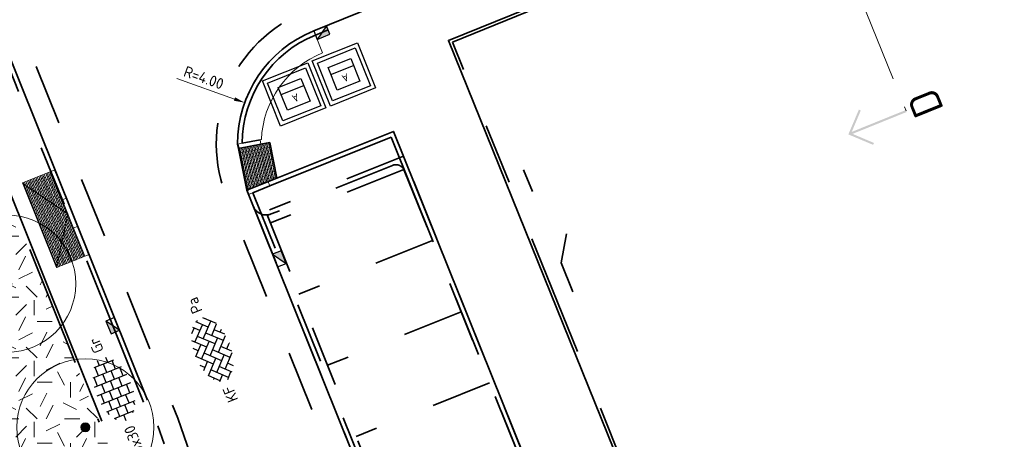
# Model space of a CAD drawing. Header units: metres. Extents: x 126075 to 126745, y 502461 to 502767.
# Tile 54 of 94: x 126483 to 126515, y 502641 to 502655. Entities that reach past the tile are written whole.
import ezdxf
from ezdxf.enums import TextEntityAlignment as Align

# ---------------------------------------------------------------- set-up
doc = ezdxf.new("R2010")
doc.units = ezdxf.units.M
doc.header["$PDSIZE"] = 1
for name, pattern in [('VH-OPSLUITBAND-SO', [10, 4, -2, 2, -2]), ('VH-OPSLUITBAND_VARIANT01-SO', [14, 8, -2, 2, -2]), ('VH-TROTTOIRBAND-SO', [15, 5, -2, 2, -2, 2, -2]), ('ZZ-CENTER-SO', [8, 5, -1, 1, -1]), ('ZZ-HIDDEN-SO', [4, 2, -2])]:
    doc.linetypes.add(name, pattern=pattern)
doc.layers.get('0').update_dxf_attribs({"linetype": 'CONTINUOUS'})
doc.layers.get('DEFPOINTS').update_dxf_attribs({"linetype": 'CONTINUOUS'})
for name, color, linetype, lineweight in [('B-WE-GR-BOOM-S', 90, 'CONTINUOUS', 18), ('N-WE-GR-GRAS-A-200', 62, 'CONTINUOUS', 18), ('N-WE-IE-MEUBILAIR_WEGMEUBILAIR_CONTAINER-S', 7, 'CONTINUOUS', 25), ('N-WE-RI-HWA_KOLK-S-200', 154, 'CONTINUOUS', 25), ('N-WE-VH-KANTOPSLUITING_OPSLUITBAND_100X200-G', 150, 'VH-OPSLUITBAND-SO', 35), ('N-WE-VH-KANTOPSLUITING_OPSLUITBAND_150X250-G', 150, 'VH-OPSLUITBAND_VARIANT01-SO', 35), ('N-WE-VH-KANTOPSLUITING_TROTTOIRBAND_130X150_250-G', 210, 'VH-TROTTOIRBAND-SO', 35), ('N-WE-VH-KANTOPSLUITING_TROTTOIRBAND_130X150_250_INRITPERRONBAND-S', 210, 'CONTINUOUS', 25), ('N-WE-VH-KANTOPSLUITING_TROTTOIRBAND_130X150_250_INRITVERLOOPBAND-S', 210, 'CONTINUOUS', 25), ('N-WE-VH-KANTOPSLUITING_VOORKANTBAND-G', 50, 'CONTINUOUS', 35), ('N-WE-VH-KANTVERHARDING_STREKLAAG-G', 60, 'CONTINUOUS', 18), ('N-WE-VH-MATERIAALGRENS-G', 7, 'ZZ-HIDDEN-SO', 35), ('N-WE-VH-OPENVERHARDING_BETONSTRAATSTEEN_KEIFORMAAT_KEPERVERBAND-S-200', 252, 'CONTINUOUS', 25), ('N-WE-VH-OPENVERHARDING_BETONSTRAATSTEEN_WAALFORMAAT-A', 252, 'CONTINUOUS', 18), ('N-WE-VH-OPENVERHARDING_TEGEL_300X300_DUN_HALFSTEENS-S-200', 252, 'CONTINUOUS', 25), ('N01-WE-OG-WEG_PARKEERPLAATS_INDELING-G', 7, 'CONTINUOUS', 25), ('N01-WE-VH-MATERIAALGRENS-G', 7, 'ZZ-HIDDEN-SO', 35), ('X-XX-AL-AANPIJLING-G', 7, 'CONTINUOUS', 18), ('X-XX-AL-M', 7, 'CONTINUOUS', 18), ('X-XX-AL-VERWIJZING-S-200', 7, 'CONTINUOUS', 18), ('X-XX-AL-VERWIJZING_DOORSNEDE-G', 7, 'ZZ-CENTER-SO', 18)]:
    doc.layers.add(name, color=color, linetype=linetype, lineweight=lineweight)
doc.styles.add('NLCS-ISO', font='NLCS-ISO.ttf')
doc.styles.add('NLCS-ISO-M200-T18', font='NLCS-ISO.ttf', dxfattribs={"height": 0.36})
doc.dimstyles.new('NLCS-M200-T18-PIJL_L2_H1', dxfattribs={"dimscale": 0.2, "dimtxt": 2.5, "dimasz": 1.8, "dimexe": 2, "dimexo": 2, "dimgap": 0.7, "dimtad": 1, "dimzin": 0, "dimdsep": 46, "dimtxsty": 'NLCS-ISO-M200-T18', "dimcen": 0, "dimdle": 2, "dimclrd": 256, "dimclre": 256, "dimclrt": 10, "dimadec": 1, "dimazin": 0, "dimtfac": 1, "dimtdec": 3, "dimtofl": 0, "dimtmove": 0, "dimatfit": 3, "dimfxl": 2, "dimfxlon": 1, "dimtfillclr": 256, "dimtolj": 1, "dimtzin": 0, "dimlwd": -1, "dimlwe": -1, "dimarcsym": 0})

# ---------------------------------------------------------------- blocks, each defined once
blk = doc.blocks.new('SVH-TROTTOIRBAND INRITVERLOOPBAND_130 150X250_RECHTS_L1000_VB-MM')
at = {"linetype": 'Continuous', "lineweight": 0}
blk.add_line((0, 20), (-1000, 0), dxfattribs=at)
blk.add_lwpolyline([(0, 0), (-1000, 0), (-1000, 150), (0, 150)], close=True, dxfattribs=at)
blk = doc.blocks.new('SVH-TROTTOIRBAND INRITVERLOOPBAND_130 150X250_MIDDEN_L1000_VB-MM')
at = {"linetype": 'Continuous', "lineweight": 0}
blk.add_lwpolyline([(0, 0), (1000, 0), (1000, 150), (0, 150)], close=True, dxfattribs=at)
blk = doc.blocks.new('SVH-TROTTOIRBAND INRITVERLOOPBAND_130 150X250_LINKS_L1000_VB-MM')
at = {"linetype": 'Continuous', "lineweight": 0}
blk.add_line((0, 20), (1000, 0), dxfattribs=at)
blk.add_lwpolyline([(0, 0), (1000, 0), (1000, 150), (0, 150)], close=True, dxfattribs=at)
blk = doc.blocks.new('SVH-TROTTOIRBAND INRITPERRONBAND_130 150X250_RECHTS_L750_VB-MM')
at = {"linetype": 'Continuous', "lineweight": 0}
blk.add_line((0, 20), (-100, 20), dxfattribs=at)
blk.add_lwpolyline([(-150, 0), (-150, 750), (0, 750), (0, 0)], close=True, dxfattribs=at)
blk.add_arc((-100, 70), 50, 180, 270, dxfattribs=at)
blk = doc.blocks.new('SVH-TROTTOIRBAND INRITPERRONBAND_130 150X250_LINKS_L750_VB-MM')
at = {"linetype": 'Continuous', "lineweight": 0}
blk.add_line((0, 20), (100, 20), dxfattribs=at)
blk.add_lwpolyline([(150, 0), (150, 750), (0, 750), (0, 0)], close=True, dxfattribs=at)
blk.add_arc((100, 70), 50, 270, 0, dxfattribs=at)
blk = doc.blocks.new('SVH-BSS_KEIFORMAAT_KEPER-SO')
for p, q in [((-5.2, 0.74), (-3.76, 2.18)), ((-4.61, 1.64), (-4.45, 1.48)), ((-3.7, 2.21), (-1.48, 0)), ((-2.62, 2.62), (-1.48, 1.48)), ((-2.23, 0.74), (0.01, 2.97)), ((-2.23, 2.23), (-1.61, 2.85)), ((-0.74, 2.23), (1.48, 0)), ((-0.01, 2.97), (1.48, 1.48)), ((0.74, 2.23), (1.39, 2.88)), ((0.74, 0.74), (2.62, 2.62)), ((2.23, 2.23), (4.45, 0)), ((3.71, 0.74), (4.61, 1.64)), ((3.76, 2.18), (4.45, 1.48)), ((3.76, 2.18), (4.45, 1.48)), ((-5.3, 0.84), (-4.45, 0)), ((-5.2, -0.74), (-2.97, 1.48)), ((-4.61, -1.64), (-2.97, 0)), ((-3.71, 0.74), (-1.48, -1.48)), ((-2.23, -0.74), (0, 1.48)), ((-2.23, -2.23), (0, 0)), ((-0.74, 0.74), (1.48, -1.48)), ((0.74, -0.74), (2.97, 1.48)), ((0.74, -2.23), (2.97, 0)), ((2.23, 0.74), (4.45, -1.48)), ((3.71, -0.74), (5.3, 0.84)), ((5.2, 0.74), (5.45, 0.49)), ((-5.45, -0.49), (-4.45, -1.48)), ((-3.71, -0.74), (-1.61, -2.85)), ((-3.7, -2.21), (-2.97, -1.48)), ((-1.39, -2.88), (0, -1.48)), ((-0.74, -0.74), (1.39, -2.88)), ((1.61, -2.85), (2.97, -1.48)), ((2.23, -0.74), (3.7, -2.21)), ((3.76, -2.18), (5.45, -0.49)), ((5.2, -0.74), (5.3, -0.84)), ((-0.74, -2.23), (0.01, -2.97)), ((-0.01, -2.97), (0, -2.97)), ((2.23, -2.23), (2.62, -2.62))]:
    blk.add_line(p, q)
at = {"style": 'NLCS-ISO'}
blk.add_attdef('FORMAAT', text='', height=1.8, dxfattribs=at).set_placement((-6.53, 0), align=Align.MIDDLE_RIGHT)
blk.add_attdef('KLEUR', text='', height=1.8, dxfattribs=at).set_placement((6.53, 0), align=Align.MIDDLE_LEFT)
at = {"style": 'NLCS-ISO', "flags": 1}
blk.add_attdef('FUNCTIE', text='', height=1.8, dxfattribs=at).set_placement((0, -3.98), align=Align.TOP_CENTER)
blk = doc.blocks.new('SVH-TEGEL_300X300_DUN_HALFST-SO')
for p, q in [((-4.5, -1.73), (-4.5, 1.73)), ((-3.61, 2.25), (-3, 2.25)), ((-3, -2.5), (-3, 2.5)), ((-1.5, -2.86), (-1.5, 2.86)), ((-1.5, 2.25), (0, 2.25)), ((0, -2.98), (0, 2.98)), ((1.5, -2.86), (1.5, 2.86)), ((1.5, 2.25), (3, 2.25)), ((3, -2.5), (3, 2.5)), ((4.5, -1.73), (4.5, 1.73)), ((-5.53, 0), (-4.5, 0)), ((-4.77, 1.5), (-4.5, 1.5)), ((-4.5, 0.75), (-3, 0.75)), ((-3, 1.5), (-1.5, 1.5)), ((-3, 0), (-1.5, 0)), ((-1.5, 0.75), (0, 0.75)), ((0, 1.5), (1.5, 1.5)), ((0, 0), (1.5, 0)), ((1.5, 0.75), (3, 0.75)), ((3, 1.5), (4.5, 1.5)), ((3, 0), (4.5, 0)), ((4.5, 0.75), (5.35, 0.75)), ((-4.77, -1.5), (-4.5, -1.5)), ((-4.5, -0.75), (-3, -0.75)), ((-3, -1.5), (-1.5, -1.5)), ((-1.5, -0.75), (0, -0.75)), ((0, -1.5), (1.5, -1.5)), ((1.5, -0.75), (3, -0.75)), ((3, -1.5), (4.5, -1.5)), ((4.5, -0.75), (5.35, -0.75)), ((-3.61, -2.25), (-3, -2.25)), ((-1.5, -2.25), (0, -2.25)), ((1.5, -2.25), (3, -2.25))]:
    blk.add_line(p, q)
at = {"style": 'NLCS-ISO'}
blk.add_attdef('FORMAAT', text='', height=1.8, dxfattribs=at).set_placement((-6.53, 0), align=Align.MIDDLE_RIGHT)
blk.add_attdef('KLEUR', text='', height=1.8, dxfattribs=at).set_placement((6.53, 0), align=Align.MIDDLE_LEFT)
at = {"style": 'NLCS-ISO', "flags": 1}
blk.add_attdef('FUNCTIE', text='', height=1.8, dxfattribs=at).set_placement((0, -3.98), align=Align.TOP_CENTER)
blk = doc.blocks.new('B-SGR-BOOM_2E GROOTTE')
h = blk.add_hatch(color=256)
edge = h.paths.add_edge_path()
edge.add_arc((-0.002, 0.003), 0.15, 0, 360)
for radius in [2.25, 0.15]:
    blk.add_circle((-0.002, 0.003), radius)
blk = doc.blocks.new('reservering 3')
at = {"layer": 'N-WE-VH-MATERIAALGRENS-G'}
blk.add_lwpolyline([(-0.055, -11.505, -0.414214), (0.398, -11.057), (4.687, -11.077, 0.414214), (4.989, -10.779), (5.036, -0.774, 0.414214), (4.738, -0.472), (0.448, -0.452, -0.414214), (0, 0)], format="xyb", dxfattribs=at)
for points in [[(0, 0), (-0.055, -11.505)], [(0.397, -11.207), (5.137, -11.23), (5.189, -0.325), (0.449, -0.302)], [(0.313, -0.431), (0.262, -11.077)], [(5.034, -0.736), (0.312, -0.714)], [(5.025, -3.256), (0.3, -3.234)], [(5.013, -5.776), (0.288, -5.754)], [(5.001, -8.296), (0.276, -8.274)], [(4.986, -10.816), (0.264, -10.794)]]:
    blk.add_lwpolyline(points, dxfattribs=at)
blk = doc.blocks.new('SIE-WEG_CONTAINER_AFVAL')
at = {"flags": 128}
for points in [[(-0.8, -0.8), (-0.8, 0.8), (0.8, 0.8), (0.8, -0.8)], [(0.67, 0.67), (0.67, -0.67), (-0.67, -0.67), (-0.67, 0.67)], [(-0.4, 0.4), (0.4, 0.4), (0.4, -0.4), (-0.4, -0.4)]]:
    blk.add_lwpolyline(points, close=True, dxfattribs=at)
blk.add_lwpolyline([(0.4, -0.15), (-0.4, -0.15)], dxfattribs=at)
at = {"style": 'NLCS-ISO'}
blk.add_text('A', height=0.25, dxfattribs=at).set_placement((0, 0.125), align=Align.MIDDLE_CENTER)
blk = doc.blocks.new('*D308')
at = {"layer": 'DEFPOINTS', "color": 0, "transparency": 16777216}
for p in [(126489.923, 502652.389), (126493.689, 502651.041)]:
    blk.add_point(p, dxfattribs=at)
at = {"layer": 'X-XX-AL-M', "transparency": 16777216}
blk.add_line((126487.693, 502653.186), (126489.584, 502652.51), dxfattribs=at)
blk.add_solid([(126489.604, 502652.566), (126489.564, 502652.454), (126489.923, 502652.389)], dxfattribs=at)
at = {"layer": 'X-XX-AL-M', "color": 10, "transparency": 16777216, "insert": (126488.577, 502653.21), "char_height": 0.36, "attachment_point": 5, "rotation": 340.3133, "style": 'NLCS-ISO-M200-T18'}
blk.add_mtext('\\A1;R=4.00', dxfattribs=at)
blk = doc.blocks.new('SRI-KOLK_TROTTOIR-SO')
blk.add_hatch(color=256).paths.add_polyline_path([(1.125, 1.5), (-1.125, 1.5), (-1.125, 0)])
blk.add_line((-1.125, 0), (1.125, 1.5))
at = {"flags": 128}
blk.add_lwpolyline([(-1.125, 0), (1.125, 0), (1.125, 1.5), (-1.125, 1.5)], close=True, dxfattribs=at)
blk = doc.blocks.new('SAL-VERWIJZING_AANZICHT_BOVEN-SO')
h = blk.add_hatch(color=256)
h.dxf.hatch_style = 1
h.paths.add_polyline_path([(0, 10.25), (-3.12, 7.12), (-2.88, 6.88), (-0.18, 9.58), (-0.18, 0), (0.17, 0), (0.17, 9.58), (2.88, 6.88), (3.12, 7.12)])
at = {"lineweight": 50, "style": 'NLCS-ISO'}
blk.add_attdef('...', text='', height=5, dxfattribs=at).set_placement((-0.02, -0.9), align=Align.TOP_CENTER)

msp = doc.modelspace()

# ---------------------------------------------------------------- hatches: boundary and pattern name
at = {"layer": 'N-WE-GR-GRAS-A-200', "transparency": 33554559}
h = msp.add_hatch(dxfattribs=at)
h.set_pattern_fill('AGR-GRAS_02-SO', color=256, scale=0.2, pattern_type=2)
h.set_pattern_definition([(0, (0, 0), (2, 2), [0.5, -1.5]), (0, (1.1, 1.2), (2, 2), [0.5, -1.5]), (90, (0.2, 0.7), (-2, 2), [0.5, -1.5]), (90, (1, 1.4), (-2, 2), [0.5, -1.5]), (45, (0.4, 1.4), (0, 2), [0.5, -2.328427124]), (135, (1.1, 0), (-2, 0), [0.5, -2.328427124]), (26.5650512, (0.5, 0.6), (2, 8e-10), [0.5, -3.972135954]), (26.5650512, (1.4, 1.6), (2, 8e-10), [0.5, -3.972135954]), (63.43494882, (1.4, 0), (1e-10, 2), [0.5, -3.972135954]), (63.43494882, (0.5, 0.9), (1e-10, 2), [0.5, -3.972135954]), (63.43494882, (1.2, 0.4), (1e-10, 2), [0.5, -3.972135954]), (116.5650512, (0, 1.1), (-8e-10, 2), [0.5, -3.972135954]), (153.43494882, (0.4, 0.3), (-2, 1e-10), [0.5, -3.972135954])])
edge = h.paths.add_edge_path()
edge.add_line((126481.091, 502651.966), (126466.183, 502645.984))
edge.add_line((126466.183, 502645.984), (126470.841, 502634.06))
edge.add_line((126470.841, 502634.06), (126484.699, 502639.624))
edge.add_arc((126484.234, 502640.784), 1.25, 291.8739, 381.8739)
edge.add_line((126485.394, 502641.249), (126481.091, 502651.966))
h.paths.add_polyline_path([(126475.235, 502638.086), (126482.195, 502640.881), (126482.973, 502638.943), (126476.017, 502636.138)], flags=16)
at = {"layer": 'N-WE-VH-OPENVERHARDING_BETONSTRAATSTEEN_WAALFORMAAT-A'}
h = msp.add_hatch(dxfattribs=at)
h.set_pattern_fill('AVH-BSS_WAALFORMAAT_HALFST', color=256, angle=11.0395, pattern_type=2)
h.set_pattern_definition([(101.0395, (126489.689013, 502651.024987), (-0.0490748, -0.0095743), []), (11.0395, (126489.68901, 502651.02499), (0.0299263, 0.107724), [0.05, -0.05])])
h.paths.add_polyline_path([(126490.976, 502649.906), (126490.748, 502651.079), (126489.718, 502650.878), (126489.993, 502649.511)])
at = {"layer": 'N-WE-VH-OPENVERHARDING_BETONSTRAATSTEEN_WAALFORMAAT-A', "transparency": 33554559}
h = msp.add_hatch(dxfattribs=at)
h.set_pattern_fill('AVH-BSS_WAALFORMAAT_HALFST', color=256, pattern_type=2)
h.set_pattern_definition([(111.8131, (126553.07872, 502551.82295), (-0.046420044, -0.018579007), []), (21.8131, (126553.07872, 502551.82295), (0.00926203, 0.111419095), [0.05, -0.05])])
h.paths.add_polyline_path([(126483.554, 502650.127), (126482.626, 502649.754), (126483.744, 502646.97), (126484.672, 502647.342)])

# ---------------------------------------------------------------- linework, layer by layer
at = {"layer": 'N-WE-VH-KANTOPSLUITING_OPSLUITBAND_100X200-G', "flags": 128}
for points in [[(126471.681, 502675.406), (126485.138, 502641.89)], [(126504.6, 502634.938), (126496.744, 502654.382), (126523.023, 502665.019), (126524.962, 502660.202), (126549.288, 502669.993), (126551.268, 502670.79), (126575.579, 502610.627), (126571.414, 502608.955)]]:
    msp.add_lwpolyline(points, dxfattribs=at)
at = {"layer": 'N-WE-VH-KANTOPSLUITING_OPSLUITBAND_150X250-G', "flags": 128}
msp.add_lwpolyline([(126490.744, 502649.653), (126494.736, 502651.254), (126501.054, 502635.518), (126497.065, 502633.908)], dxfattribs=at)
at = {"layer": 'N-WE-VH-KANTOPSLUITING_TROTTOIRBAND_130X150_250-G'}
msp.add_lwpolyline([(126486.594, 502642.553), (126473.166, 502676.002), (126485.61, 502681.04), (126487.37, 502676.693, 0.414214), (126487.826, 502676.5), (126492.653, 502678.454, 0.414214), (126492.846, 502678.91), (126491.086, 502683.257), (126503.53, 502688.295), (126505.29, 502683.948, 0.414214), (126505.746, 502683.755), (126510.359, 502685.622, 0.414214), (126510.552, 502686.078), (126508.792, 502690.425), (126521.236, 502695.463), (126522.996, 502691.116, 0.414214), (126523.452, 502690.923), (126528.457, 502692.95, 0.414214), (126528.65, 502693.405), (126526.89, 502697.753), (126541.67, 502703.736), (126543.449, 502699.343)], format="xyb", dxfattribs=at)
at = {"layer": 'N-WE-VH-KANTOPSLUITING_TROTTOIRBAND_130X150_250-G', "flags": 128}
msp.add_lwpolyline([(126489.839, 502651.054, -0.304611), (126492.244, 502654.61), (126544.036, 502675.573, -0.198703), (126547.744, 502675.534), (126550.282, 502674.453), (126550.047, 502673.901)], format="xyb", dxfattribs=at)
at = {"layer": 'N-WE-VH-KANTOPSLUITING_TROTTOIRBAND_130X150_250-G'}
for points in [[(126490.425, 502651.169), (126489.836, 502651.054)], [(126490.744, 502649.653), (126490.187, 502649.429)]]:
    msp.add_lwpolyline(points, dxfattribs=at)
at = {"layer": 'N-WE-VH-KANTOPSLUITING_TROTTOIRBAND_130X150_250-G', "flags": 128}
msp.add_lwpolyline([(126496.509, 502633.683), (126494.631, 502638.36), (126490.187, 502649.429)], dxfattribs=at)
at = {"layer": 'N-WE-VH-KANTOPSLUITING_VOORKANTBAND-G'}
msp.add_lwpolyline([(126520.875, 502695.156), (126509.265, 502690.455, 0.414214), (126509.1, 502690.065), (126510.691, 502686.135, -0.414214), (126510.415, 502685.483), (126505.802, 502683.616, -0.414214), (126505.151, 502683.892), (126503.56, 502687.822, 0.414214), (126503.169, 502687.987), (126491.559, 502683.287, 0.414214), (126491.394, 502682.896), (126492.985, 502678.966, -0.414214), (126492.709, 502678.315), (126487.882, 502676.361, -0.414214), (126487.231, 502676.637), (126485.64, 502680.567, 0.414214), (126485.249, 502680.732), (126473.639, 502676.032, 0.414214), (126473.474, 502675.641), (126486.73, 502642.614)], format="xyb", dxfattribs=at)
at = {"layer": 'N-WE-VH-KANTOPSLUITING_VOORKANTBAND-G', "flags": 128}
msp.add_lwpolyline([(126489.689, 502651.025, -0.306646), (126492.188, 502654.749), (126543.98, 502675.712, -0.198703), (126547.803, 502675.672), (126550.341, 502674.591)], format="xyb", dxfattribs=at)
at = {"layer": 'N-WE-VH-KANTOPSLUITING_VOORKANTBAND-G'}
for points in [[(126471.774, 502675.443), (126485.231, 502641.926)], [(126504.564, 502634.761), (126496.614, 502654.437), (126523.078, 502665.149), (126525.017, 502660.332), (126551.323, 502670.92), (126575.71, 502610.572), (126571.451, 502608.862)], [(126489.993, 502649.511), (126494.807, 502651.444), (126501.249, 502635.435), (126497.122, 502633.769)]]:
    msp.add_lwpolyline(points, dxfattribs=at)
at = {"layer": 'N-WE-VH-KANTOPSLUITING_VOORKANTBAND-G', "flags": 128}
for points in [[(126489.689, 502651.025), (126489.718, 502650.878), (126490.454, 502651.021)], [(126494.492, 502638.304), (126489.992, 502649.513)]]:
    msp.add_lwpolyline(points, dxfattribs=at)
at = {"layer": 'N-WE-VH-KANTOPSLUITING_VOORKANTBAND-G'}
msp.add_arc((126493.689, 502651.041), 4, 201.8464, 201.8739, dxfattribs=at)
at = {"layer": 'N-WE-VH-KANTVERHARDING_STREKLAAG-G', "flags": 128}
msp.add_lwpolyline([(126489.836, 502651.054, -0.303937), (126492.244, 502654.61), (126492.481, 502654.026, 0.293246), (126490.469, 502651.177)], format="xyb", close=True, dxfattribs=at)
at = {"layer": 'N-WE-VH-MATERIAALGRENS-G', "flags": 128}
for points in [[(126544.156, 502698.388), (126476.13, 502670.848), (126487.721, 502642.021), (126490.652, 502633.645), (126508.592, 502588.958)], [(126489.718, 502650.878), (126489.992, 502649.513)], [(126490.976, 502649.906), (126490.748, 502651.079), (126490.454, 502651.021)], [(126500.702, 502646.171), (126500.315, 502647.129), (126500.564, 502648.495), (126499.467, 502649.227), (126499.08, 502650.185)]]:
    msp.add_lwpolyline(points, dxfattribs=at)
msp.add_lwpolyline([(126550.615, 502675.235), (126548.432, 502676.164, 0.210912), (126543.722, 502676.368), (126491.925, 502655.398, 0.419272), (126489.363, 502649.2), (126512.849, 502590.702)], format="xyb", dxfattribs=at)
at = {"layer": 'N01-WE-VH-MATERIAALGRENS-G', "flags": 128}
msp.add_lwpolyline([(126489.922, 502633.626), (126487.065, 502641.774)], dxfattribs=at)
at = {"layer": 'X-XX-AL-AANPIJLING-G', "flags": 128}
for points in [[(126483.554, 502650.127), (126482.626, 502649.754), (126483.744, 502646.97), (126484.672, 502647.342)], [(126482.633, 502649.735), (126484.113, 502648.734), (126483.744, 502646.97)]]:
    msp.add_lwpolyline(points, dxfattribs=at)
at = {"layer": 'X-XX-AL-VERWIJZING_DOORSNEDE-G', "flags": 128}
msp.add_lwpolyline([(126497.37, 502687.488), (126511.649, 502652.116)], dxfattribs=at)

# ---------------------------------------------------------------- block references
at = {"layer": 'B-WE-GR-BOOM-S', "rotation": 5.229815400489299}
for p in [(126482.124, 502646.438), (126484.691, 502641.719)]:
    msp.add_blockref('B-SGR-BOOM_2E GROOTTE', p, dxfattribs=at)
at = {"layer": 'N-WE-IE-MEUBILAIR_WEGMEUBILAIR_CONTAINER-S', "rotation": 201.873887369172}
for p in [(126493.182, 502653.32), (126491.546, 502652.663)]:
    msp.add_blockref('SIE-WEG_CONTAINER_AFVAL', p, dxfattribs=at)
at = {"layer": 'N-WE-RI-HWA_KOLK-S-200', "xscale": 0.2, "yscale": 0.2, "zscale": 0.2}
for p, rotation in [((126492.396, 502654.833), 202.0359934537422), ((126490.92, 502647.202), 291.8738873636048), ((126485.725, 502645.117), 111.868616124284)]:
    msp.add_blockref('SRI-KOLK_TROTTOIR-SO', p, dxfattribs=dict(at, rotation=rotation))
at = {"layer": 'N-WE-VH-KANTOPSLUITING_TROTTOIRBAND_130X150_250_INRITPERRONBAND-S', "xscale": 0.001, "yscale": 0.001, "zscale": 0.001}
for name, p, rotation in [('SVH-TROTTOIRBAND INRITPERRONBAND_130 150X250_LINKS_L750_VB-MM', (126489.689, 502651.025), 281.0394632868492), ('SVH-TROTTOIRBAND INRITPERRONBAND_130 150X250_RECHTS_L750_VB-MM', (126490.048, 502649.374), 291.8738430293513)]:
    msp.add_blockref(name, p, dxfattribs=dict(at, rotation=rotation))
at = {"layer": 'N-WE-VH-KANTOPSLUITING_TROTTOIRBAND_130X150_250_INRITVERLOOPBAND-S', "xscale": 0.001, "yscale": 0.001, "zscale": 0.001}
for name, p, rotation in [('SVH-TROTTOIRBAND INRITVERLOOPBAND_130 150X250_RECHTS_L1000_VB-MM', (126483.693, 502650.182), 111.8738873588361), ('SVH-TROTTOIRBAND INRITVERLOOPBAND_130 150X250_MIDDEN_L1000_VB-MM', (126483.927, 502649.198), 291.873887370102), ('SVH-TROTTOIRBAND INRITVERLOOPBAND_130 150X250_LINKS_L1000_VB-MM', (126484.811, 502647.398), 111.8738873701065)]:
    msp.add_blockref(name, p, dxfattribs=dict(at, rotation=rotation))
at = {"layer": 'N-WE-VH-OPENVERHARDING_BETONSTRAATSTEEN_KEIFORMAAT_KEPERVERBAND-S-200', "xscale": 0.2, "yscale": 0.2, "zscale": 0.2, "rotation": 111.87}
msp.add_blockref('SVH-BSS_KEIFORMAAT_KEPER-SO', (126488.865, 502644.268), dxfattribs=at).add_auto_attribs({'FORMAAT': 'KF', 'KLEUR': 'Pa'})
at = {"layer": 'N-WE-VH-OPENVERHARDING_TEGEL_300X300_DUN_HALFSTEENS-S-200', "xscale": 0.2, "yscale": 0.2, "zscale": 0.2, "rotation": 111.87}
msp.add_blockref('SVH-TEGEL_300X300_DUN_HALFST-SO', (126485.621, 502642.966), dxfattribs=at).add_auto_attribs({'FORMAAT': '30x30', 'KLEUR': 'Gr'})
at = {"layer": 'N01-WE-OG-WEG_PARKEERPLAATS_INDELING-G', "rotation": 22.14582441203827}
msp.add_blockref('reservering 3', (126490.206, 502648.981), dxfattribs=at)
at = {"layer": 'X-XX-AL-VERWIJZING-S-200', "xscale": 0.2, "yscale": 0.2, "zscale": 0.2, "rotation": 112.0408133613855}
msp.add_blockref('SAL-VERWIJZING_AANZICHT_BOVEN-SO', (126511.649, 502652.116), dxfattribs=at).add_auto_attribs({'...': 'D'})

# ---------------------------------------------------------------- dimensions: what is measured, and where the dimension line sits
at = {"layer": 'X-XX-AL-M'}
dim = msp.add_radius_dim(center=(126493.689, 502651.041), mpoint=(126489.923, 502652.389), dimstyle='NLCS-M200-T18-PIJL_L2_H1', override={"dimpost": 'R=<>'}, dxfattribs=at)
dim.commit()
dim.dimension.update_dxf_attribs({"geometry": '*D308', "text_midpoint": (126488.577, 502653.21)})

doc.saveas('drawing.dxf')
